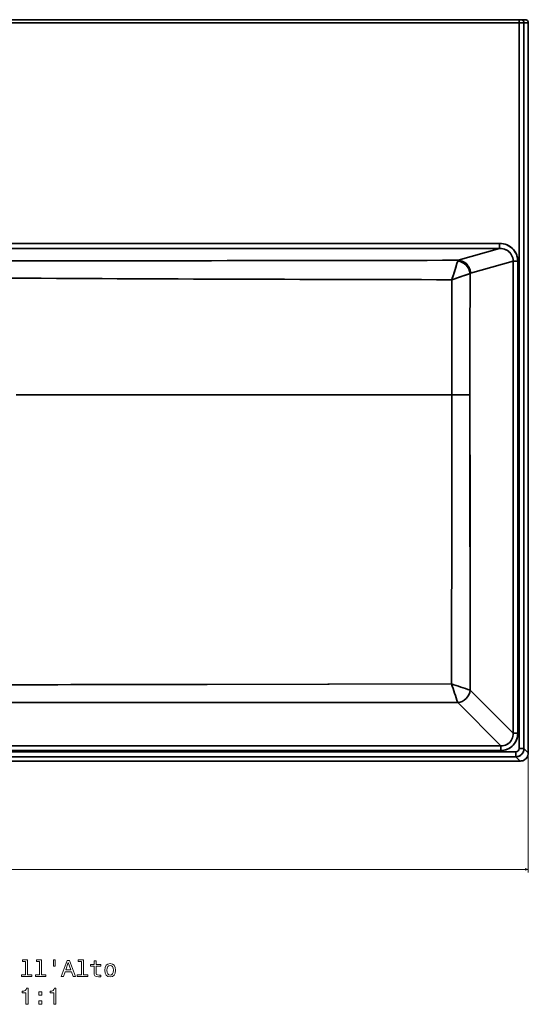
# Model space of a CAD drawing. Extents: x 239 to 1822, y 39 to 1326.
# Tile 2 of 4: x 634 to 950, y 39 to 651. Entities that reach past the tile are written whole.
import ezdxf

# ---------------------------------------------------------------- set-up
doc = ezdxf.new("R2010")
doc.units = 0

msp = doc.modelspace()

# ---------------------------------------------------------------- linework, layer by layer
at = {"color": 7, "lineweight": 35}
for p, q in [((947.7, 650.65), (241.34, 650.65)), ((944.01, 650.65), (245.03, 650.65)), ((245.03, 650.65), (944.01, 650.65)), ((944.01, 648.62), (245.03, 648.62)), ((245.03, 648.62), (944.01, 648.62)), ((944.01, 198.22), (944.01, 648.62)), ((944.01, 198.22), (944.01, 648.62)), ((947.03, 198.22), (947.03, 648.62)), ((947.03, 198.22), (947.03, 648.62)), ((949.71, 195.53), (949.71, 648.62)), ((949.71, 195.53), (949.71, 648.62)), ((257.16, 511.75), (931.88, 511.75)), ((931.88, 511.75), (257.16, 511.75)), ((594.52, 508.73), (931.88, 508.73)), ((594.52, 508.73), (931.88, 508.73)), ((931.88, 508.73), (906.12, 501.32)), ((931.88, 508.73), (906.12, 501.32)), ((940.27, 500.86), (913.83, 493.25)), ((940.27, 500.86), (913.83, 493.25)), ((940.27, 500.86), (940.27, 207.7)), ((940.27, 500.86), (940.27, 207.7)), ((943.16, 500.86), (943.16, 207.7)), ((943.16, 500.86), (943.16, 207.7)), ((631.97, 417.89), (902.31, 417.89)), ((631.97, 417.89), (902.31, 417.89)), ((913.61, 234.5), (940.27, 207.7)), ((913.61, 234.5), (940.27, 207.7)), ((905.9, 226.75), (932.57, 199.95)), ((905.9, 226.75), (932.57, 199.95)), ((247.04, 196.2), (942, 196.2)), ((942, 196.2), (247.04, 196.2)), ((932.57, 197.05), (256.47, 197.05)), ((256.47, 197.05), (932.57, 197.05)), ((932.57, 199.95), (594.52, 199.95)), ((932.57, 199.95), (594.52, 199.95)), ((594.52, 193.16), (942, 193.16)), ((594.52, 193.16), (942, 193.16)), ((594.52, 190.47), (944.68, 190.47)), ((594.52, 190.47), (944.68, 190.47))]:
    msp.add_line(p, q, dxfattribs=at)
at = {"color": 7, "lineweight": 35, "ltscale": 0.25175}
for p, q in [((720.39, 650.65), (730.46, 650.65)), ((730.46, 650.65), (720.39, 650.65)), ((730.46, 650.65), (740.53, 650.65)), ((740.53, 650.65), (730.46, 650.65)), ((750.6, 650.65), (740.53, 650.65)), ((740.53, 650.65), (750.6, 650.65))]:
    msp.add_line(p, q, dxfattribs=at)
at = {"color": 7, "lineweight": 35, "ltscale": 0.025168}
msp.add_line((945.02, 650.65), (944.01, 650.65), dxfattribs=at)
msp.add_line((945.02, 650.65), (944.01, 650.65), dxfattribs=at)
at = {"color": 7, "lineweight": 35, "ltscale": 0.0506}
msp.add_line((944.01, 650.65), (944.01, 648.62), dxfattribs=at)
msp.add_line((944.01, 650.65), (944.01, 648.62), dxfattribs=at)
at = {"color": 7, "lineweight": 35, "ltscale": 0.075508}
for p, q in [((947.03, 648.62), (944.01, 648.62)), ((947.03, 648.62), (944.01, 648.62)), ((944.01, 198.22), (947.03, 198.22)), ((944.01, 198.22), (947.03, 198.22))]:
    msp.add_line(p, q, dxfattribs=at)
at = {"color": 7, "lineweight": 35, "ltscale": 0.066985}
msp.add_line((947.7, 650.65), (945.02, 650.65), dxfattribs=at)
at = {"color": 7, "lineweight": 35, "ltscale": 0.067006}
msp.add_line((949.71, 648.62), (947.03, 648.62), dxfattribs=at)
msp.add_line((949.71, 648.62), (947.03, 648.62), dxfattribs=at)
at = {"color": 7, "lineweight": 35, "ltscale": 0.075612}
msp.add_line((931.88, 511.75), (931.88, 508.73), dxfattribs=at)
msp.add_line((931.88, 511.75), (931.88, 508.73), dxfattribs=at)
at = {"color": 7, "lineweight": 35, "ltscale": 0.072224}
for p, q in [((943.16, 500.86), (940.27, 500.86)), ((943.16, 500.86), (940.27, 500.86)), ((943.16, 207.7), (940.27, 207.7)), ((943.16, 207.7), (940.27, 207.7))]:
    msp.add_line(p, q, dxfattribs=at)
at = {"color": 7, "lineweight": 35, "ltscale": 0.072583}
msp.add_line((932.57, 197.05), (932.57, 199.95), dxfattribs=at)
msp.add_line((932.57, 197.05), (932.57, 199.95), dxfattribs=at)
at = {"color": 7, "lineweight": 35, "ltscale": 0.075883}
msp.add_line((942, 196.2), (942, 193.16), dxfattribs=at)
msp.add_line((942, 196.2), (942, 193.16), dxfattribs=at)
at = {"color": 7, "lineweight": 35, "ltscale": 0.094996}
msp.add_line((947.03, 198.22), (949.71, 195.53), dxfattribs=at)
msp.add_line((947.03, 198.22), (949.71, 195.53), dxfattribs=at)
at = {"color": 7, "lineweight": 35, "ltscale": 0.094995}
msp.add_line((942, 193.16), (944.68, 190.47), dxfattribs=at)
msp.add_line((942, 193.16), (944.68, 190.47), dxfattribs=at)
at = {"color": 7, "lineweight": 13}
for p, q in [((949.71, 193.53), (949.71, 121.22)), ((239.33, 123.22), (949.71, 123.22))]:
    msp.add_line(p, q, dxfattribs=at)
at = {"color": 7, "lineweight": 35}
for points in [[(931.88, 511.75), (933.04, 511.69), (934.2, 511.52), (935.33, 511.24), (936.43, 510.84), (937.49, 510.33), (938.45, 509.74), (939.35, 509.05), (940.18, 508.27), (940.92, 507.41), (941.57, 506.48), (942.11, 505.5), (942.54, 504.47), (942.86, 503.39), (943.07, 502.29), (943.16, 501.18), (943.16, 500.86)], [(943.16, 500.86), (943.11, 501.93), (942.95, 502.99), (942.68, 504.03), (942.32, 505.03), (941.85, 505.99), (941.21, 507.02), (940.45, 507.97), (939.6, 508.83), (938.66, 509.59), (937.62, 510.26), (936.51, 510.81), (935.34, 511.23), (934.14, 511.53), (933.01, 511.7), (931.88, 511.75)], [(931.88, 508.73), (932.91, 508.68), (933.94, 508.51), (934.93, 508.23), (935.89, 507.82), (936.78, 507.31), (937.56, 506.73), (938.25, 506.07), (938.86, 505.32), (939.37, 504.5), (939.77, 503.64), (940.06, 502.74), (940.22, 501.81), (940.27, 500.86)], [(940.27, 500.86), (940.22, 501.82), (940.05, 502.77), (939.75, 503.68), (939.35, 504.55), (938.83, 505.37), (938.21, 506.11), (937.51, 506.77), (936.74, 507.34), (935.85, 507.84), (934.9, 508.24), (933.91, 508.51), (932.9, 508.68), (931.88, 508.73)], [(913.83, 493.25), (913.74, 494.25), (913.54, 495.24), (913.23, 496.19), (912.8, 497.1), (912.28, 497.95), (911.7, 498.68), (911.04, 499.33), (910.32, 499.91), (909.53, 500.4), (908.72, 500.78), (907.88, 501.06), (907.01, 501.24), (906.12, 501.32)], [(906.12, 501.32), (907.02, 501.24), (907.9, 501.05), (908.76, 500.76), (909.58, 500.37), (910.41, 499.84), (911.17, 499.22), (911.85, 498.5), (912.44, 497.7), (912.94, 496.84), (913.31, 495.99), (913.58, 495.1), (913.75, 494.18), (913.83, 493.25)], [(902.26, 489.24), (902.34, 489.49), (902.66, 490.46), (904.34, 495.65), (905.46, 499.28), (905.89, 500.76)], [(905.89, 500.76), (905.63, 499.85), (904.88, 497.38), (903.25, 492.26), (902.56, 490.15), (902.26, 489.24)], [(902.26, 489.24), (902.79, 489.42), (907.46, 490.99), (912.04, 492.55), (913.55, 493.07)], [(902.26, 489.24), (902.53, 489.33), (903.59, 489.69), (910, 491.85), (913.55, 493.07)], [(599.08, 237.87), (657.73, 237.89), (665.86, 237.9), (748.37, 238.06), (902.07, 238.35)], [(902.07, 238.35), (750.43, 238.06), (667.19, 237.9), (629.46, 237.86), (599.08, 237.87)], [(905.9, 226.75), (750.05, 226.84), (630.93, 226.89), (594.52, 226.89)], [(905.9, 226.75), (750.05, 226.84), (630.93, 226.89), (594.52, 226.89)], [(943.16, 207.7), (943.11, 206.57), (942.94, 205.45), (942.66, 204.36), (942.27, 203.3), (941.76, 202.29), (941.13, 201.3), (940.38, 200.39), (939.54, 199.58), (938.6, 198.87), (937.65, 198.29), (936.64, 197.82), (935.58, 197.46), (934.5, 197.21), (933.39, 197.08), (932.57, 197.05)], [(940.27, 207.7), (940.25, 206.76), (940.12, 205.83), (939.88, 204.93), (939.54, 204.07), (939.09, 203.26), (938.55, 202.51), (937.91, 201.85), (937.18, 201.27), (936.39, 200.8), (935.55, 200.42), (934.66, 200.16), (933.75, 200), (933.16, 199.96), (932.57, 199.95)], [(932.57, 197.05), (933.65, 197.1), (934.73, 197.26), (935.79, 197.52), (936.81, 197.89), (937.79, 198.37), (938.77, 198.98), (939.67, 199.7), (940.49, 200.51), (941.21, 201.42), (941.82, 202.39), (942.34, 203.48), (942.74, 204.61), (943, 205.78), (943.14, 206.97), (943.16, 207.7)], [(932.57, 199.95), (933.56, 199.98), (934.54, 200.13), (935.49, 200.4), (936.4, 200.8), (937.24, 201.31), (937.95, 201.89), (938.59, 202.56), (939.13, 203.31), (939.57, 204.12), (939.9, 204.98), (940.13, 205.86), (940.25, 206.77), (940.27, 207.7)], [(947.03, 198.22), (946.97, 197.43), (946.78, 196.65), (946.48, 195.92), (946.06, 195.24), (945.54, 194.63), (944.94, 194.11), (944.26, 193.7), (943.52, 193.4), (942.75, 193.22), (942, 193.16)], [(944.68, 190.47), (945.47, 190.53), (946.24, 190.72), (946.97, 191.02), (947.65, 191.44), (948.25, 191.96), (948.76, 192.57), (949.17, 193.25), (949.47, 193.99), (949.66, 194.77), (949.71, 195.53)], [(944.68, 190.47), (945.36, 190.52), (946.03, 190.65), (946.68, 190.88), (947.29, 191.2), (947.85, 191.6), (948.35, 192.07), (948.78, 192.6), (949.14, 193.19), (949.46, 193.93), (949.65, 194.72), (949.71, 195.53)]]:
    msp.add_lwpolyline(points, dxfattribs=at)
at = {"color": 7, "lineweight": 13}
msp.add_lwpolyline([(947.78, 122.7), (949.71, 123.22), (947.78, 123.74)], dxfattribs=at)
for points in [[(637.79, 66.05), (637.79, 57.84), (635.18, 57.84), (635.18, 56.77), (641.65, 56.77), (641.65, 57.84), (639.06, 57.84), (639.06, 67.12), (635.8, 67.12), (635.8, 66.05)], [(646.46, 66.05), (646.46, 57.84), (643.86, 57.84), (643.86, 56.77), (650.33, 56.77), (650.33, 57.84), (647.73, 57.84), (647.73, 67.12), (644.48, 67.12), (644.48, 66.05)], [(655.12, 67.13), (655.12, 63.21), (656.09, 63.21), (656.09, 67.13)], [(659.89, 56.77), (661.22, 56.77), (662.27, 59.71), (666.26, 59.71), (667.32, 56.77), (668.67, 56.77), (665.01, 66.79), (663.54, 66.79)], [(662.73, 60.94), (664.27, 65.35), (665.82, 60.94)], [(672.49, 66.05), (672.49, 57.84), (669.88, 57.84), (669.88, 56.77), (676.35, 56.77), (676.35, 57.84), (673.76, 57.84), (673.76, 67.12), (670.5, 67.12), (670.5, 66.05)], [(680.34, 63.17), (680.34, 59.29), (680.43, 58.04), (680.83, 57.18), (681.64, 56.67), (683.01, 56.5), (684.51, 56.57), (684.51, 57.67), (683.41, 57.58), (682.42, 57.69), (681.88, 58.05), (681.65, 58.66), (681.61, 59.51), (681.61, 63.17), (684.51, 63.17), (684.51, 64.25), (681.61, 64.25), (681.61, 66.51), (680.34, 66.51), (680.34, 64.25), (678.15, 64.25), (678.15, 63.17)], [(686.94, 60.63), (687.17, 58.88), (687.83, 57.58), (688.89, 56.77), (690.3, 56.5), (691.7, 56.77), (692.75, 57.56), (693.41, 58.86), (693.66, 60.63), (693.41, 62.39), (692.75, 63.7), (691.7, 64.5), (690.3, 64.78), (688.89, 64.5), (687.83, 63.69), (687.17, 62.39)], [(688.24, 60.65), (688.37, 61.94), (688.77, 62.88), (689.42, 63.46), (690.3, 63.66), (691.16, 63.46), (691.81, 62.9), (692.21, 61.94), (692.36, 60.65), (692.21, 59.34), (691.81, 58.39), (691.16, 57.81), (690.3, 57.62), (689.42, 57.81), (688.77, 58.39), (688.37, 59.34)], [(637.99, 39.5), (639.3, 39.5), (639.3, 49.57), (638.32, 49.57), (638.06, 48.69), (637.55, 48.1), (636.75, 47.75), (635.66, 47.64), (635.66, 46.61), (637.99, 46.61)], [(655.34, 39.5), (656.65, 39.5), (656.65, 49.57), (655.67, 49.57), (655.41, 48.69), (654.89, 48.1), (654.1, 47.75), (653.01, 47.64), (653.01, 46.61), (655.34, 46.61)], [(645.93, 45.09), (647.92, 45.09), (647.92, 47.23), (645.93, 47.23)], [(645.93, 39.5), (647.92, 39.5), (647.92, 41.64), (645.93, 41.64)]]:
    msp.add_lwpolyline(points, close=True, dxfattribs=at)
at = {"color": 7, "lineweight": 35}
for centre, radius, start, end in [((945.01, 648.63), 2.02, 359.8762, 89.78153), ((945.01, 648.63), 2.02, 359.8294, 89.82832), ((947.69, 648.63), 2.02, 359.84382, 89.84293), ((947.69, 648.63), 2.02, 359.84425, 89.84249), ((489.89, 209275.78), 208774.88, 270.0302962, 270.1142324), ((489.89, 209275.61), 208774.71, 270.0302962, 270.1142324), ((1013.18, 69350.83), 68861.67, 269.6565141, 269.907708), ((1013.19, 69350.91), 68861.75, 269.6565141, 269.907708), ((-17651.32, 440.14), 18553.65, 359.931274, 0.151632), ((-17651.39, 440.14), 18553.72, 359.931274, 0.151632), ((65316.57, 440.91), 64403.04, 179.9536007, 180.0204719), ((65317.04, 440.91), 64403.51, 179.9536007, 180.0204719), ((914.03, 492.66), 0.631, 108.7365, 139.47836), ((914.03, 492.66), 0.631, 108.73651, 139.47836), ((-210945.58, 619.95), 211847.99, 359.8967934, 359.9453509), ((-210935.8, 619.94), 211838.21, 359.896792, 359.9453518), ((902.26, 6974.27), 6556.38, 270.000462, 270.098502), ((902.94, 6220.95), 5803.06, 269.993857, 270.104622), ((727775, 616.17), 726861.52, 180.01562246, 180.0300888), ((727793.38, 616.18), 726879.88, 180.01562246, 180.0300888), ((2665.26, 5497.57), 5546.91, 251.46586, 251.5915), ((-4539.95, -1567.8), 5733.91, 18.238494, 18.360522), ((2690.24, 5572.36), 5625.77, 251.46678, 251.59066), ((-4619.43, -1594.09), 5817.62, 18.239341, 18.359613), ((941.99, 198.21), 2.02, 270.15915, 0.16859), ((941.99, 198.21), 2.02, 270.15866, 0.16911)]:
    msp.add_arc(centre, radius, start, end, dxfattribs=at)
for centre, major_axis, ratio, start_param, end_param in [((906.23, 489.23), (0.01, -12.14), 0.087159, 3.228963, 3.458278), ((906.23, 489.13), (0.02, -12.23), 0.086843, 3.228621, 3.457031), ((905.85, 493.07), (-5.74, 5.68), 0.913189, 3.967842, 5.442545), ((905.85, 493.07), (-5.74, 5.68), 0.913189, 3.967843, 5.442545), ((905.9, 234.5), (-5.54, -5.87), 0.917764, 0.799362, 2.284544), ((905.9, 234.5), (-5.54, -5.87), 0.917763, 0.799378, 2.284559), ((942, 198.22), (-0.05, -5.06), 0.995058, 0.009151, 1.57951)]:
    msp.add_ellipse(centre, major_axis=major_axis, ratio=ratio, start_param=start_param, end_param=end_param, dxfattribs=at)

doc.saveas('drawing.dxf')
